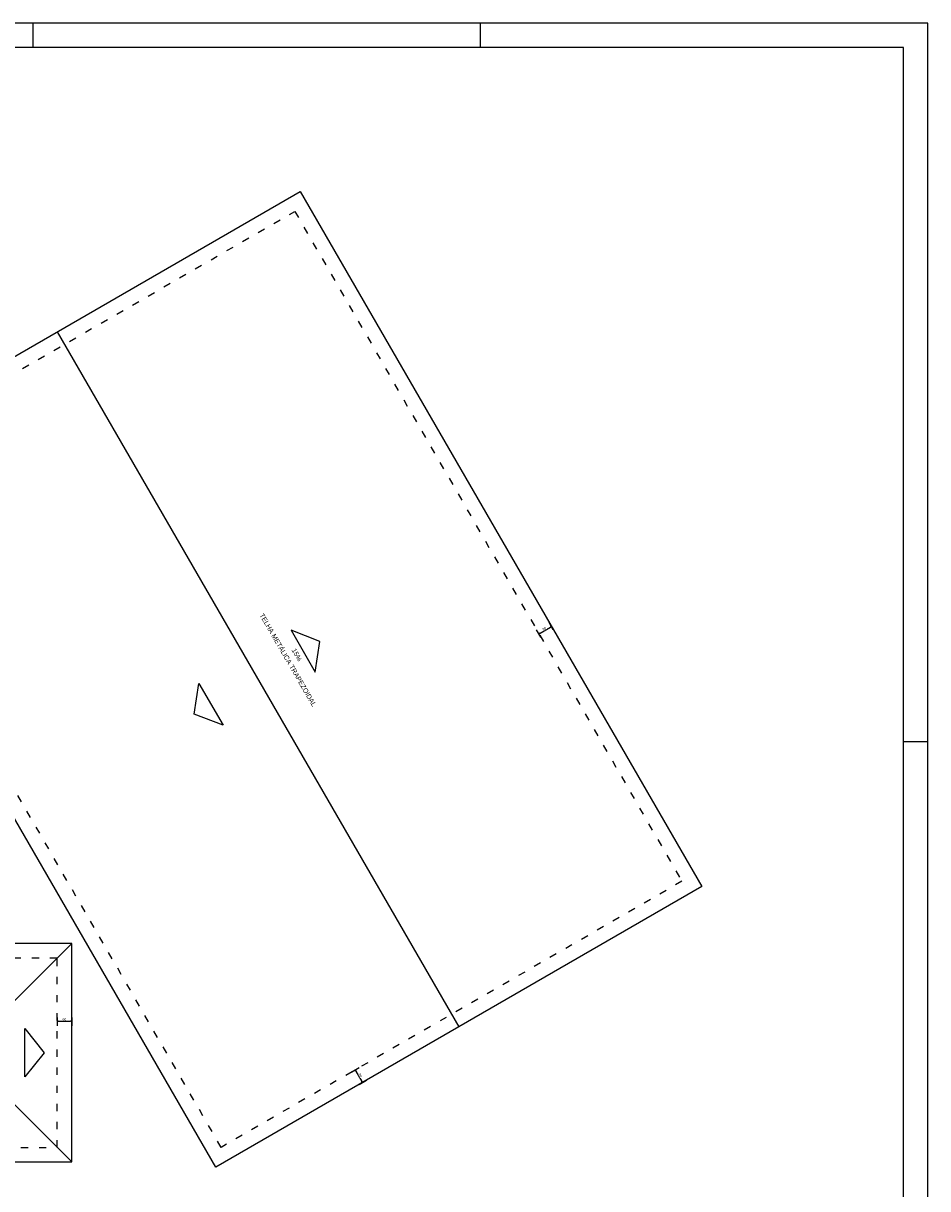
# Model space of a CAD drawing. Header units: millimetres. Extents: x -109 to 627, y -178 to 173.
# Tile 157 of 178: x 207 to 244, y 41 to 89. Entities that reach past the tile are written whole.
import ezdxf
from ezdxf.enums import TextEntityAlignment as Align

# ---------------------------------------------------------------- set-up
doc = ezdxf.new("R2010")
doc.units = ezdxf.units.MM
doc.linetypes.add('ACAD_ISO03W100', pattern=[30, 12, -18])
doc.styles.add('GULIM', font='Gulim.ttf')
doc.styles.get("Standard").update_dxf_attribs({"font": 'arial.ttf'})
doc.dimstyles.new('GULIM-100', dxfattribs={"dimtxt": 0.1, "dimasz": 0.05, "dimexe": 0.2, "dimexo": 0, "dimgap": 0.025, "dimtad": 1, "dimdec": 0, "dimlfac": 100, "dimzin": 12, "dimdsep": 46, "dimtxsty": 'GULIM', "dimblk": 'OPEN30', "dimcen": 0, "dimclrd": 152, "dimclre": 152, "dimclrt": 152, "dimaunit": 1, "dimadec": 0, "dimazin": 0, "dimtfac": 1.875, "dimtdec": 0, "dimtmove": 2, "dimatfit": 3, "dimldrblk": 'OPEN30', "dimfxl": 0, "dimtolj": 1, "dimtzin": 12, "dimlwd": -1, "dimarcsym": 0})

# ---------------------------------------------------------------- blocks, each defined once
blk = doc.blocks.new('_Open30')
at = {"color": 0, "linetype": 'ByBlock', "lineweight": -2}
for p, q in [((-1, 0.27), (0, 0)), ((0, 0), (-1, -0.27)), ((0, 0), (-1, 0))]:
    blk.add_line(p, q, dxfattribs=at)
blk = doc.blocks.new('*D921')
at = {"color": 152, "lineweight": -2, "transparency": 16777216}
for p, q in [((207.91, 47.982), (207.91, 47.632)), ((208.51, 47.982), (208.51, 47.632))]:
    blk.add_line(p, q, dxfattribs=at)
at = {"color": 152, "transparency": 16777216}
blk.add_line((207.96, 47.832), (208.46, 47.832), dxfattribs=at)
at = {"color": 152, "transparency": 16777216, "xscale": 0.05, "yscale": 0.05, "zscale": 0.05, "rotation": 180}
blk.add_blockref('_Open30', (207.91, 47.832), dxfattribs=at)
at = {"color": 152, "transparency": 16777216, "xscale": 0.05, "yscale": 0.05, "zscale": 0.05}
blk.add_blockref('_Open30', (208.51, 47.832), dxfattribs=at)
at = {"color": 152, "transparency": 16777216, "insert": (208.21, 47.908), "char_height": 0.1, "attachment_point": 5, "style": 'GULIM', "bg_fill": 3, "box_fill_scale": 1.1, "bg_fill_color": 256, "bg_fill_true_color": 13158600, "bg_fill_transparency": 0}
blk.add_mtext('\\A1;60', dxfattribs=at)
at = {"layer": 'Defpoints', "color": 0, "transparency": 16777216}
for p in [(207.91, 48.06), (208.51, 48.06), (208.51, 47.832)]:
    blk.add_point(p, dxfattribs=at)
blk = doc.blocks.new('*D946')
at = {"color": 152, "lineweight": -2, "transparency": 16777216}
for p, q in [((220.098, 45.733), (220.401, 45.908)), ((220.398, 45.213), (220.701, 45.388))]:
    blk.add_line(p, q, dxfattribs=at)
at = {"color": 152, "transparency": 16777216}
blk.add_line((220.253, 45.764), (220.503, 45.332), dxfattribs=at)
at = {"layer": 'Defpoints', "color": 0, "transparency": 16777216}
for p in [(219.972, 45.66), (220.272, 45.14)]:
    blk.add_point(p, dxfattribs=at)
at = {"color": 152, "transparency": 16777216, "xscale": 0.05, "yscale": 0.05, "zscale": 0.05}
for p, rotation in [((220.228, 45.808), 120.0088431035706), ((220.528, 45.288), 300.0088431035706)]:
    blk.add_blockref('_Open30', p, dxfattribs=dict(at, rotation=rotation))
at = {"color": 152, "transparency": 16777216, "insert": (220.444, 45.586), "char_height": 0.1, "attachment_point": 5, "rotation": 300.0088, "style": 'GULIM', "bg_fill": 3, "box_fill_scale": 1.1, "bg_fill_color": 256, "bg_fill_true_color": 13158600, "bg_fill_transparency": 0}
blk.add_mtext('\\A1;60', dxfattribs=at)
at = {"layer": 'Defpoints', "color": 0, "transparency": 16777216}
blk.add_point((220.528, 45.288), dxfattribs=at)
blk = doc.blocks.new('*D947')
at = {"color": 152, "transparency": 16777216}
blk.add_line((227.872, 63.871), (228.305, 64.121), dxfattribs=at)
at = {"color": 152, "lineweight": -2, "transparency": 16777216}
for p, q in [((228.423, 64.016), (228.248, 64.319)), ((227.904, 63.716), (227.728, 64.019))]:
    blk.add_line(p, q, dxfattribs=at)
at = {"layer": 'Defpoints', "color": 0, "transparency": 16777216}
for p in [(228.539, 63.815), (228.02, 63.515)]:
    blk.add_point(p, dxfattribs=at)
at = {"color": 152, "transparency": 16777216, "xscale": 0.05, "yscale": 0.05, "zscale": 0.05}
for p, rotation in [((228.348, 64.146), 30.00884171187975), ((227.828, 63.846), 210.0088417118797)]:
    blk.add_blockref('_Open30', p, dxfattribs=dict(at, rotation=rotation))
at = {"color": 152, "transparency": 16777216, "insert": (228.05, 64.062), "char_height": 0.1, "attachment_point": 5, "rotation": 30.0088, "style": 'GULIM', "bg_fill": 3, "box_fill_scale": 1.1, "bg_fill_color": 256, "bg_fill_true_color": 13158600, "bg_fill_transparency": 0}
blk.add_mtext('\\A1;60', dxfattribs=at)
at = {"layer": 'Defpoints', "color": 0, "transparency": 16777216}
blk.add_point((228.348, 64.146), dxfattribs=at)

msp = doc.modelspace()

# ---------------------------------------------------------------- linework, layer by layer
at = {"color": 1}
for p, q in [((206.9, 89.1), (206.9, 88.1)), ((225.4, 89.1), (225.4, 88.1)), ((242.9, 59.4), (243.9, 59.4))]:
    msp.add_line(p, q, dxfattribs=at)
at = {"color": 3}
for p, q in [((207.90982, 76.3399), (224.51426, 47.59042)), ((203.99726, 46.52102), (208.50976, 51.03352)), ((203.99726, 46.52102), (208.50976, 42.00852))]:
    msp.add_line(p, q, dxfattribs=at)
at = {"color": 4}
for p, q in [((208.50976, 51.03352), (150.90976, 51.03352)), ((208.50976, 42.00852), (208.50976, 51.03352)), ((150.90976, 42.00852), (208.50976, 42.00852))]:
    msp.add_line(p, q, dxfattribs=at)
at = {"color": 2, "linetype": 'ACAD_ISO03W100', "ltscale": 0.025}
for p, q in [((207.90976, 50.43352), (180.70976, 50.43352)), ((207.90976, 42.60852), (207.90976, 50.43352)), ((150.90976, 42.60852), (207.90976, 42.60852))]:
    msp.add_line(p, q, dxfattribs=at)
at = {"color": 2}
msp.add_lwpolyline([(125, 0), (243.9, 0), (243.9, 89.1), (125, 89.1)], close=True, dxfattribs=at)
at = {"color": 6}
msp.add_lwpolyline([(127.5, 1), (242.9, 1), (242.9, 88.1), (127.5, 88.1)], close=True, dxfattribs=at)
at = {"color": 4}
msp.add_lwpolyline([(234.55925, 53.39197), (214.46926, 41.78887), (197.86482, 70.53835), (217.95482, 82.14145)], close=True, dxfattribs=at)
at = {"color": 2, "linetype": 'ACAD_ISO03W100', "ltscale": 0.025}
msp.add_lwpolyline([(233.73961, 53.61146), (214.68875, 42.60852), (198.68447, 70.31886), (217.73533, 81.3218)], close=True, dxfattribs=at)
at = {"color": 2}
for points in [[(217.57974, 63.99664), (218.58001, 62.26474), (218.77263, 63.5308), (217.57974, 63.99664)], [(213.76893, 61.79568), (214.76919, 60.06378), (213.5763, 60.52962), (213.76893, 61.79568)], [(206.56721, 45.52114), (206.56752, 47.52114), (207.36736, 46.52102), (206.56721, 45.52114)]]:
    msp.add_lwpolyline(points, dxfattribs=at)

# ---------------------------------------------------------------- texts
for s, p in [('TELHA METÁLICA TRAPEZOIDAL', (217.47371, 62.7806)), ('15%%%', (217.82009, 62.98065))]:
    msp.add_text(s, height=0.2, rotation=300.008843, dxfattribs=at).set_placement(p, align=Align.MIDDLE)

# ---------------------------------------------------------------- next in the draw order: dimensions: what is measured, and where the dimension line sits
for p1, p2, distance, picture, middle in [((228.01985, 63.51483), (228.53942, 63.81491), 0.38263, '*D947', (228.05013, 64.06225)), ((219.9723, 45.66007), (220.27238, 45.1405), 0.29535, '*D946', (220.44414, 45.58614))]:
    dim = msp.add_aligned_dim(p1=p1, p2=p2, distance=distance, dimstyle='GULIM-100', override={"dimfxl": 0.15, "dimfxlon": 1, "dimtfill": 1, "dimtfillclr": 256, "dimarcsym": 2})
    dim.commit()
    dim.dimension.update_dxf_attribs({"geometry": picture, "text_midpoint": middle})
dim = msp.add_linear_dim(base=(208.50976, 47.8318), p1=(207.90976, 48.06005), p2=(208.50976, 48.06005), dimstyle='GULIM-100', override={"dimfxl": 0.15, "dimfxlon": 1, "dimtfill": 1, "dimtfillclr": 256, "dimarcsym": 2})
dim.commit()
dim.dimension.update_dxf_attribs({"geometry": '*D921', "text_midpoint": (208.20976, 47.90806)})

doc.saveas('drawing.dxf')
